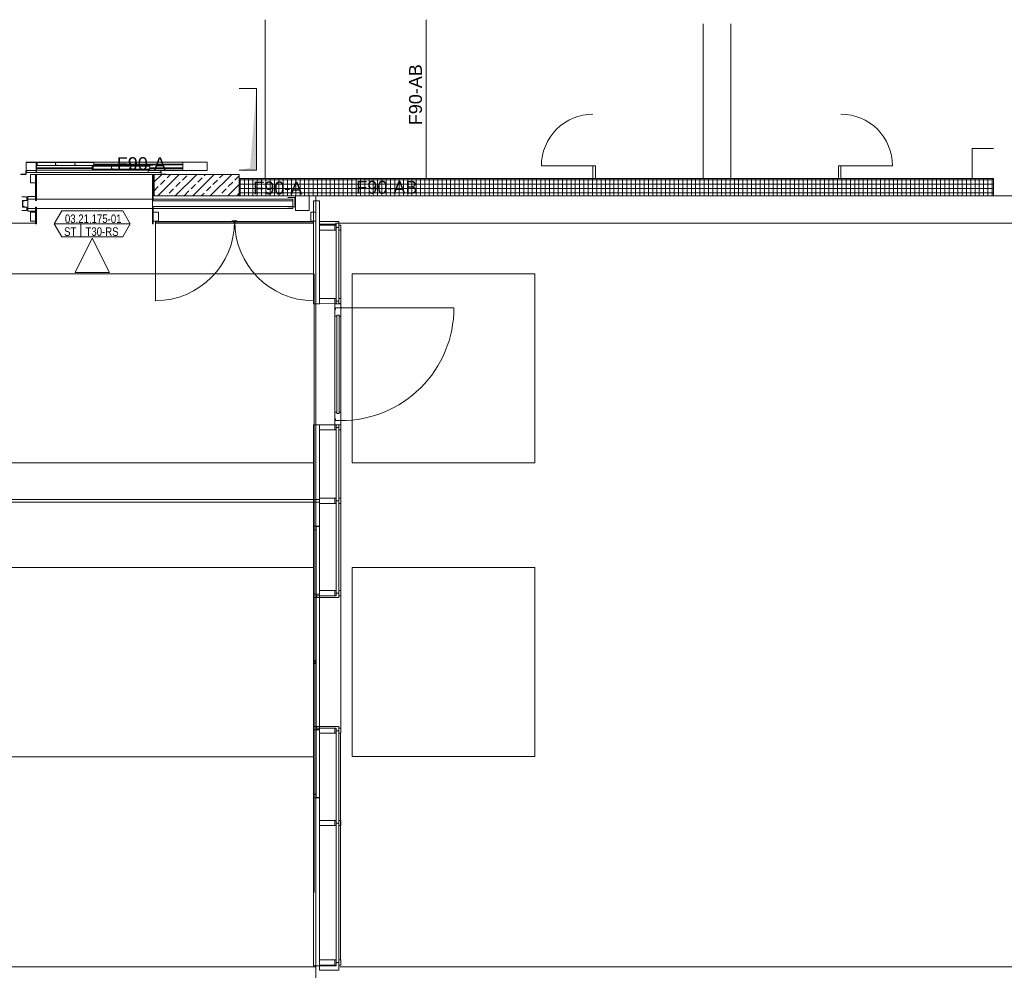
# Model space of a CAD drawing. Header units: metres. Extents: x -27 to 222, y 3 to 231.
# Tile 44 of 46: x 195 to 206, y 118 to 129. Entities that reach past the tile are written whole.
import ezdxf
from ezdxf.enums import TextEntityAlignment as Align

# ---------------------------------------------------------------- set-up
doc = ezdxf.new("R2010")
doc.units = ezdxf.units.M
doc.layers.get('0').update_dxf_attribs({"lineweight": 13})
doc.layers.add('Grundriss', color=7, linetype='Continuous', lineweight=13)
doc.styles.add('Mini 1 50', font='arial.ttf', dxfattribs={"width": 0.8, "height": 0.1})
doc.styles.add('Style-Arial', font='arial.ttf')

# ---------------------------------------------------------------- blocks, each defined once
blk = doc.blocks.new('Tür Fluchttreppenhaus')
at = {"layer": 'Grundriss', "lineweight": -2}
for p, q in [((1.263, 0), (0.103, 0)), ((0.051, -0.07), (0.006, -0.07)), ((1.263, -0.07), (0.147, -0.07)), ((1.315, -0.07), (1.364, -0.07))]:
    blk.add_line(p, q, dxfattribs=at)
at = {"layer": 'Grundriss', "lineweight": -2, "ltscale": 0.01}
blk.add_line((0.049, -0.075), (0.049, -1.387), dxfattribs=at)
at = {"layer": 'Grundriss', "lineweight": -2, "flags": 128}
for points in [[(0, -0.052), (0, -0.027), (0, -0.027), (0, 0), (0.069, 0), (0.069, -0.01), (0.049, -0.01), (0.049, -0.07), (0, -0.07), (0, -0.052), (0, -0.052)], [(0.132, -0.052), (0.132, -0.027), (0.147, -0.027), (0.147, 0), (0.069, 0), (0.069, -0.01), (0.049, -0.01), (0.049, -0.07), (0.147, -0.07), (0.147, -0.052), (0.132, -0.052)], [(1.278, -0.027), (0.132, -0.027), (0.132, -0.052), (1.278, -0.052), (1.278, -0.027)], [(1.278, -0.052), (1.278, -0.027), (1.263, -0.027), (1.263, 0), (1.341, 0), (1.341, -0.01), (1.361, -0.01), (1.361, -0.07), (1.263, -0.07), (1.263, -0.052), (1.278, -0.052)], [(1.41, -0.052), (1.41, -0.027), (1.41, -0.027), (1.41, 0), (1.341, 0), (1.341, -0.01), (1.361, -0.01), (1.361, -0.07), (1.41, -0.07), (1.41, -0.052), (1.41, -0.052)]]:
    blk.add_lwpolyline(points, close=True, dxfattribs=at)
at = {"layer": 'Grundriss', "lineweight": -2}
blk.add_circle((0.049, -0.075), 0.00375, dxfattribs=at)
at = {"layer": 'Grundriss', "lineweight": -2, "ltscale": 0.01}
blk.add_arc((0.049, -0.075), 1.312, 270, 0.2022, dxfattribs=at)
blk = doc.blocks.new('PR-Pfosten Magistrale')
at = {"layer": 'Grundriss', "lineweight": -2}
for p, q in [((-0.18, 0.03), (-0.18, -0.03)), ((-0.228, 0), (-0.195, 0))]:
    blk.add_line(p, q, dxfattribs=at)
at = {"layer": 'Grundriss', "lineweight": -2, "flags": 128}
for points in [[(-0.228, 0.03), (-0.248, 0.03), (-0.248, -0.03), (-0.228, -0.03), (-0.228, 0.03)], [(-0.195, 0.03), (0, 0.03), (0, -0.03), (-0.195, -0.03), (-0.195, 0.03)]]:
    blk.add_lwpolyline(points, close=True, dxfattribs=at)
blk = doc.blocks.new('Schachttür')
at = {"color": 0, "linetype": 'ByBlock', "lineweight": -2}
for p, q in [((-2.1, -0.002), (-2.1, 0)), ((-2.1, 0), (-2.044, 0)), ((-0.41, 0), (-0.466, 0)), ((-0.41, -0.002), (-0.41, 0)), ((-2.575, -0.043), (-1.89, -0.043)), ((-2.575, -0.14), (-2.575, -0.043)), ((-1.892, -0.047), (-2.295, -0.047)), ((-2.295, -0.047), (-2.295, -0.069)), ((-2.295, -0.138), (-2.295, -0.05)), ((-2.295, -0.069), (-1.91, -0.069)), ((-1.91, -0.076), (-2.295, -0.076)), ((-2.295, -0.076), (-2.295, -0.111)), ((-2.295, -0.111), (-1.89, -0.111)), ((-2.044, -0.002), (-2.1, -0.002)), ((-2.042, -0.041), (-2.042, -0.004)), ((-2.04, -0.041), (-2.042, -0.041)), ((-2.04, -0.041), (-2.04, -0.004)), ((-2.037, -0.02), (-2.04, -0.02)), ((-2.04, -0.02), (-2.04, -0.023)), ((-2.04, -0.023), (-2.04, -0.024)), ((-2.04, -0.024), (-2.04, -0.041)), ((-2.04, -0.041), (-2.04, -0.047)), ((-2.039, -0.039), (-2.039, -0.023)), ((-1.893, -0.02), (-2.037, -0.02)), ((-2.037, -0.021), (-1.893, -0.021)), ((-2.025, -0.041), (-2.037, -0.041)), ((-2.037, -0.042), (-2.025, -0.042)), ((-2.025, -0.042), (-2.025, -0.041)), ((-1.243, -0.061), (-1.91, -0.061)), ((-1.91, -0.061), (-1.91, -0.062)), ((-1.906, -0.062), (-1.91, -0.066)), ((-1.91, -0.062), (-1.243, -0.062)), ((-1.91, -0.098), (-1.91, -0.062)), ((-1.91, -0.066), (-1.91, -0.093)), ((-1.908, -0.068), (-1.91, -0.07)), ((-1.908, -0.072), (-1.91, -0.074)), ((-1.908, -0.077), (-1.91, -0.079)), ((-1.908, -0.081), (-1.91, -0.083)), ((-1.908, -0.085), (-1.91, -0.087)), ((-1.908, -0.089), (-1.91, -0.091)), ((-1.908, -0.093), (-1.91, -0.095)), ((-1.243, -0.097), (-1.91, -0.097)), ((-1.91, -0.098), (-1.243, -0.098)), ((-1.893, -0.055), (-1.908, -0.055)), ((-1.908, -0.055), (-1.908, -0.056)), ((-1.908, -0.056), (-1.893, -0.056)), ((-1.908, -0.093), (-1.908, -0.066)), ((-1.905, -0.095), (-1.907, -0.097)), ((-1.898, -0.062), (-1.906, -0.062)), ((-1.906, -0.064), (-1.898, -0.064)), ((-1.898, -0.095), (-1.906, -0.095)), ((-1.906, -0.097), (-1.898, -0.097)), ((-1.902, -0.062), (-1.904, -0.064)), ((-1.901, -0.095), (-1.903, -0.097)), ((-1.898, -0.062), (-1.9, -0.064)), ((-1.898, -0.096), (-1.899, -0.097)), ((-1.898, -0.064), (-1.898, -0.062)), ((-1.898, -0.097), (-1.898, -0.095)), ((-0.47, -0.02), (-1.893, -0.02)), ((-1.892, -0.023), (-1.892, -0.053)), ((-0.59, -0.02), (-1.89, -0.02)), ((-1.89, -0.02), (-1.89, -0.023)), ((-1.89, -0.053), (-1.89, -0.023)), ((-0.59, -0.047), (-1.89, -0.047)), ((-1.89, -0.111), (-1.26, -0.111)), ((-1.707, -0.063), (-1.689, -0.062)), ((-1.689, -0.063), (-1.707, -0.064)), ((-1.707, -0.064), (-1.707, -0.063)), ((-1.706, -0.095), (-1.707, -0.095)), ((-1.707, -0.096), (-1.707, -0.095)), ((-1.707, -0.095), (-1.689, -0.096)), ((-1.689, -0.097), (-1.707, -0.096)), ((-1.704, -0.063), (-1.705, -0.064)), ((-1.702, -0.095), (-1.703, -0.096)), ((-1.699, -0.063), (-1.701, -0.064)), ((-1.701, -0.111), (-1.679, -0.111)), ((-1.698, -0.096), (-1.699, -0.096)), ((-1.695, -0.063), (-1.696, -0.064)), ((-1.694, -0.096), (-1.695, -0.097)), ((-1.691, -0.062), (-1.692, -0.063)), ((-1.69, -0.096), (-1.691, -0.097)), ((-1.687, -0.063), (-1.688, -0.064)), ((-1.688, -0.094), (-1.688, -0.065)), ((-1.687, -0.067), (-1.688, -0.068)), ((-1.687, -0.071), (-1.688, -0.072)), ((-1.687, -0.075), (-1.688, -0.076)), ((-1.687, -0.08), (-1.688, -0.081)), ((-1.687, -0.084), (-1.688, -0.085)), ((-1.687, -0.088), (-1.688, -0.089)), ((-1.687, -0.092), (-1.688, -0.093)), ((-1.687, -0.065), (-1.687, -0.094)), ((-1.466, -0.062), (-1.483, -0.063)), ((-1.483, -0.063), (-1.483, -0.064)), ((-1.483, -0.064), (-1.466, -0.063)), ((-1.483, -0.095), (-1.483, -0.095)), ((-1.466, -0.096), (-1.483, -0.095)), ((-1.483, -0.095), (-1.483, -0.096)), ((-1.483, -0.096), (-1.466, -0.097)), ((-1.481, -0.063), (-1.482, -0.064)), ((-1.479, -0.095), (-1.48, -0.096)), ((-1.476, -0.063), (-1.477, -0.064)), ((-1.475, -0.096), (-1.476, -0.096)), ((-1.472, -0.063), (-1.473, -0.064)), ((-1.471, -0.096), (-1.472, -0.097)), ((-1.467, -0.062), (-1.468, -0.063)), ((-1.467, -0.096), (-1.468, -0.097)), ((-1.464, -0.063), (-1.465, -0.064)), ((-1.464, -0.065), (-1.464, -0.094)), ((-1.463, -0.067), (-1.464, -0.068)), ((-1.463, -0.071), (-1.464, -0.072)), ((-1.463, -0.075), (-1.464, -0.076)), ((-1.463, -0.08), (-1.464, -0.081)), ((-1.463, -0.084), (-1.464, -0.085)), ((-1.463, -0.088), (-1.464, -0.089)), ((-1.463, -0.092), (-1.464, -0.093)), ((-1.463, -0.094), (-1.463, -0.065)), ((-1.401, -0.111), (-1.379, -0.111)), ((-0.593, -0.103), (-1.26, -0.103)), ((-1.26, -0.103), (-1.26, -0.104)), ((-1.256, -0.104), (-1.26, -0.108)), ((-1.26, -0.104), (-0.593, -0.104)), ((-1.26, -0.14), (-1.26, -0.104)), ((-1.26, -0.108), (-1.26, -0.135)), ((-1.258, -0.11), (-1.26, -0.112)), ((-1.258, -0.114), (-1.26, -0.116)), ((-1.258, -0.135), (-1.258, -0.108)), ((-1.248, -0.104), (-1.256, -0.104)), ((-1.256, -0.106), (-1.248, -0.106)), ((-1.252, -0.104), (-1.254, -0.106)), ((-1.248, -0.104), (-1.25, -0.106)), ((-1.249, -0.062), (-1.249, -0.097)), ((-1.248, -0.106), (-1.248, -0.104)), ((-1.241, -0.064), (-1.241, -0.095)), ((-1.24, -0.095), (-1.24, -0.064)), ((-1.24, -0.069), (-0.59, -0.069)), ((-0.59, -0.076), (-1.24, -0.076)), ((-1.101, -0.068), (-1.079, -0.068)), ((-1.079, -0.077), (-1.101, -0.077)), ((-1.057, -0.105), (-1.039, -0.104)), ((-1.039, -0.105), (-1.057, -0.106)), ((-1.057, -0.106), (-1.057, -0.105)), ((-1.054, -0.105), (-1.055, -0.106)), ((-1.049, -0.105), (-1.051, -0.106)), ((-1.045, -0.105), (-1.046, -0.106)), ((-1.041, -0.104), (-1.042, -0.105)), ((-1.037, -0.105), (-1.038, -0.106)), ((-1.038, -0.136), (-1.038, -0.107)), ((-1.037, -0.109), (-1.038, -0.11)), ((-1.037, -0.113), (-1.038, -0.114)), ((-1.037, -0.107), (-1.037, -0.136)), ((-0.816, -0.104), (-0.833, -0.105)), ((-0.833, -0.105), (-0.833, -0.106)), ((-0.833, -0.106), (-0.816, -0.105)), ((-0.831, -0.105), (-0.832, -0.106)), ((-0.826, -0.105), (-0.827, -0.106)), ((-0.822, -0.105), (-0.823, -0.106)), ((-0.817, -0.104), (-0.818, -0.105)), ((-0.814, -0.105), (-0.815, -0.106)), ((-0.814, -0.107), (-0.814, -0.136)), ((-0.813, -0.109), (-0.814, -0.11)), ((-0.813, -0.113), (-0.814, -0.114)), ((-0.813, -0.136), (-0.813, -0.107)), ((-0.801, -0.068), (-0.779, -0.068)), ((-0.779, -0.077), (-0.801, -0.077)), ((-0.599, -0.104), (-0.599, -0.139)), ((-0.591, -0.106), (-0.591, -0.138)), ((-0.59, -0.047), (-0.59, -0.02)), ((-0.59, -0.106), (-0.59, -0.023)), ((-0.59, -0.043), (-0.47, -0.043)), ((-0.59, -0.069), (-0.59, -0.047)), ((-0.59, -0.069), (-0.59, -0.076)), ((-0.59, -0.106), (-0.59, -0.076)), ((-0.59, -0.138), (-0.59, -0.106)), ((-0.588, -0.023), (-0.588, -0.137)), ((-0.587, -0.02), (-0.473, -0.02)), ((-0.473, -0.021), (-0.587, -0.021)), ((-0.488, -0.042), (-0.488, -0.041)), ((-0.488, -0.041), (-0.473, -0.041)), ((-0.473, -0.042), (-0.488, -0.042)), ((-0.472, -0.039), (-0.472, -0.023)), ((-0.47, -0.041), (-0.47, -0.004)), ((-0.47, -0.14), (-0.47, -0.02)), ((-0.47, -0.023), (-0.47, -0.039)), ((-0.47, -0.024), (-0.47, -0.041)), ((-0.47, -0.039), (-0.47, -0.137)), ((-0.47, -0.041), (-0.468, -0.041)), ((-0.47, -0.043), (-0.47, -0.14)), ((-0.468, -0.041), (-0.468, -0.004)), ((-0.466, -0.002), (-0.41, -0.002)), ((-0.47, -0.14), (-2.575, -0.14)), ((-1.89, -0.118), (-2.295, -0.118)), ((-2.295, -0.118), (-2.295, -0.14)), ((-2.295, -0.14), (-1.89, -0.14)), ((-1.26, -0.118), (-1.89, -0.118)), ((-1.89, -0.14), (-1.26, -0.14)), ((-1.679, -0.119), (-1.701, -0.119)), ((-1.379, -0.119), (-1.401, -0.119)), ((-1.258, -0.119), (-1.26, -0.121)), ((-1.258, -0.123), (-1.26, -0.125)), ((-1.258, -0.127), (-1.26, -0.129)), ((-1.258, -0.131), (-1.26, -0.133)), ((-1.258, -0.135), (-1.26, -0.137)), ((-0.593, -0.139), (-1.26, -0.139)), ((-1.26, -0.14), (-0.593, -0.14)), ((-1.255, -0.137), (-1.257, -0.139)), ((-1.248, -0.137), (-1.256, -0.137)), ((-1.256, -0.139), (-1.248, -0.139)), ((-1.251, -0.137), (-1.253, -0.139)), ((-1.248, -0.138), (-1.249, -0.139)), ((-1.248, -0.139), (-1.248, -0.137)), ((-1.056, -0.137), (-1.057, -0.137)), ((-1.057, -0.138), (-1.057, -0.137)), ((-1.057, -0.137), (-1.039, -0.138)), ((-1.039, -0.139), (-1.057, -0.138)), ((-1.052, -0.137), (-1.053, -0.138)), ((-1.048, -0.138), (-1.049, -0.138)), ((-1.044, -0.138), (-1.045, -0.139)), ((-1.04, -0.138), (-1.041, -0.139)), ((-1.037, -0.117), (-1.038, -0.118)), ((-1.037, -0.122), (-1.038, -0.123)), ((-1.037, -0.126), (-1.038, -0.127)), ((-1.037, -0.13), (-1.038, -0.131)), ((-1.037, -0.134), (-1.038, -0.135)), ((-0.833, -0.137), (-0.833, -0.137)), ((-0.816, -0.138), (-0.833, -0.137)), ((-0.833, -0.137), (-0.833, -0.138)), ((-0.833, -0.138), (-0.816, -0.139)), ((-0.829, -0.137), (-0.83, -0.138)), ((-0.825, -0.138), (-0.826, -0.138)), ((-0.821, -0.138), (-0.822, -0.139)), ((-0.817, -0.138), (-0.818, -0.139)), ((-0.813, -0.117), (-0.814, -0.118)), ((-0.813, -0.122), (-0.814, -0.123)), ((-0.813, -0.126), (-0.814, -0.127)), ((-0.813, -0.13), (-0.814, -0.131)), ((-0.813, -0.134), (-0.814, -0.135)), ((-0.592, -0.14), (-0.59, -0.14)), ((-0.59, -0.14), (-0.59, -0.138)), ((-0.59, -0.14), (-0.47, -0.14)), ((-0.47, -0.137), (-0.588, -0.137)), ((-0.587, -0.139), (-0.565, -0.139)), ((-0.565, -0.14), (-0.587, -0.14)), ((-0.565, -0.139), (-0.565, -0.14))]:
    blk.add_line(p, q, dxfattribs=at)
for centre, radius, start, end in [((-2.044, -0.004), 0.0036, 0, 90), ((-0.466, -0.004), 0.0036, 90, 180), ((-2.044, -0.004), 0.0016, 0, 90), ((-2.037, -0.023), 0.0031, 90, 180), ((-2.037, -0.039), 0.0031, 180.0161, 270), ((-2.037, -0.023), 0.0016, 90, 180), ((-2.037, -0.039), 0.0016, 180, 270), ((-1.906, -0.066), 0.0036, 90, 179.66), ((-1.906, -0.093), 0.0036, 180, 270), ((-1.906, -0.066), 0.0016, 90, 180), ((-1.906, -0.093), 0.0016, 180, 270), ((-1.893, -0.023), 0.0031, 0, 90), ((-1.893, -0.023), 0.0016, 0, 90), ((-1.893, -0.053), 0.0016, 270, 0), ((-1.893, -0.053), 0.0031, 270, 0), ((-1.701, -0.115), 0.004, 90, 270), ((-1.689, -0.065), 0.0026, 0, 92.86), ((-1.689, -0.065), 0.0016, 0, 92.86), ((-1.689, -0.094), 0.0026, 267.14, 0), ((-1.689, -0.094), 0.0016, 267.14, 0), ((-1.679, -0.115), 0.004, 270, 90), ((-1.466, -0.065), 0.0026, 0, 92.86), ((-1.466, -0.065), 0.0016, 0, 92.86), ((-1.466, -0.094), 0.0016, 267.14, 0), ((-1.466, -0.094), 0.0026, 267.14, 0), ((-1.401, -0.115), 0.004, 90, 270), ((-1.379, -0.115), 0.004, 270, 90), ((-1.256, -0.108), 0.0036, 90, 179.66), ((-1.256, -0.108), 0.0016, 90, 180), ((-1.243, -0.064), 0.0026, 0, 90), ((-1.243, -0.064), 0.0016, 0, 90), ((-1.243, -0.095), 0.0026, 270, 0), ((-1.243, -0.095), 0.0016, 270, 0), ((-1.101, -0.073), 0.004, 90, 270), ((-1.079, -0.073), 0.004, 270, 90), ((-1.039, -0.107), 0.0026, 0, 92.86), ((-1.039, -0.107), 0.0016, 0, 92.86), ((-0.816, -0.107), 0.0026, 0, 92.86), ((-0.816, -0.107), 0.0016, 0, 92.86), ((-0.801, -0.073), 0.004, 90, 270), ((-0.779, -0.073), 0.004, 270, 90), ((-0.593, -0.106), 0.0026, 0, 90), ((-0.593, -0.106), 0.0016, 0, 90), ((-0.587, -0.023), 0.0031, 90, 180), ((-0.587, -0.023), 0.0016, 90, 180), ((-0.473, -0.023), 0.0031, 0, 90), ((-0.473, -0.023), 0.0016, 0, 90), ((-0.473, -0.039), 0.0031, 270, 0), ((-0.473, -0.039), 0.0016, 270, 0), ((-0.466, -0.004), 0.0016, 90, 180), ((-1.256, -0.135), 0.0036, 180, 270), ((-1.256, -0.135), 0.0016, 180, 270), ((-1.039, -0.136), 0.0026, 267.14, 0), ((-1.039, -0.136), 0.0016, 267.14, 0), ((-0.816, -0.136), 0.0016, 267.14, 0), ((-0.816, -0.136), 0.0026, 267.14, 0), ((-0.593, -0.138), 0.0026, 270, 0), ((-0.593, -0.138), 0.0016, 270, 0), ((-0.587, -0.137), 0.0031, 180.148, 270), ((-0.587, -0.137), 0.0016, 180, 270)]:
    blk.add_arc(centre, radius, start, end, dxfattribs=at)

msp = doc.modelspace()

# ---------------------------------------------------------------- hatches: boundary and pattern name
at = {"layer": 'Grundriss'}
h = msp.add_hatch(dxfattribs=at)
h.set_pattern_fill('ANSI33', color=256, style=0, pattern_type=2)
h.set_pattern_definition([(45, (199.08327, 130.74173), (-0.2036468, -0.4072935), []), (45, (199.03236, 130.79264), (-0.2036468, -0.4072935), [0.072, -0.36]), (45, (199.10873, 130.86901), (-0.2036468, -0.4072935), [0.072, -0.36]), (45, (199.1851, 130.94538), (-0.2036468, -0.4072935), [0.072, -0.36]), (45, (199.26146, 131.02175), (-0.2036468, -0.4072935), [0.072, -0.36])])
h.paths.add_polyline_path([(196.21, 127.3), (197.2, 127.3), (197.2, 127.55), (196.21, 127.55)])
h = msp.add_hatch(dxfattribs=at)
h.set_pattern_fill('CROSSHATCH', color=256, style=0, pattern_type=2)
h.set_pattern_definition([(0, (205.359303, 126.785773), (0, 0.05), []), (90, (205.359303, 126.785773), (-0.05, 3e-18), [])])
h.paths.add_polyline_path([(197.2, 127.3), (205.975, 127.3), (205.975, 127.5), (197.2, 127.5)])

# ---------------------------------------------------------------- linework, layer by layer
for p, q in [((197.5, 129.3501), (197.5, 127.5)), ((199.375, 129.3501), (199.375, 127.5)), ((202.595, 129.3), (202.595, 127.5)), ((202.92, 129.3), (202.92, 127.5)), ((205.725, 127.5), (205.725, 127.85)), ((205.975, 127.85), (205.725, 127.85)), ((197.8225, 127.262), (197.8225, 127.152)), ((198.062, 127.24), (198.062, 126.045)), ((198.132, 126.0974), (198.132, 127.22)), ((194.83, 126.98), (190.825, 126.98)), ((195.0477, 126.9745), (195.9323, 126.9745)), ((195.3568, 126.9745), (195.3568, 126.8245)), ((196.2273, 126.0784), (196.2273, 126.98)), ((197.141, 126.98), (196.2303, 126.98)), ((198.062, 126.98), (197.151, 126.98)), ((198.0647, 126.0784), (198.0647, 126.98)), ((209.685, 126.98), (198.32, 126.98)), ((198.3798, 126.9376), (198.3798, 126.105)), ((198.0698, 126.3938), (198.0698, 119.1912)), ((198.132, 126.045), (198.062, 126.045)), ((198.0622, 124.635), (198.062, 118.3377)), ((198.132, 124.635), (198.0622, 124.635)), ((198.132, 124.5801), (198.132, 121.058)), ((198.38, 124.575), (198.38, 121.105)), ((198.0645, 123.4147), (198.0645, 120.3351)), ((198.0945, 123.4147), (198.0945, 120.3351)), ((192.093, 122.9741), (198.0698, 122.9741)), ((198.312, 122.705), (198.312, 122.645)), ((198.132, 122.625), (198.0645, 122.625)), ((198.36, 122.675), (198.327, 122.675)), ((198.1311, 121.125), (198.0636, 121.125)), ((198.312, 121.105), (198.312, 121.045)), ((198.36, 121.075), (198.327, 121.075)), ((198.132, 121.058), (198.132, 118.3077)), ((198.3797, 121.045), (198.3797, 118.4077)), ((192.093, 120.772), (198.0698, 120.772)), ((191.775, 118.325), (198.092, 118.325)), ((198.327, 118.3777), (198.36, 118.3777)), ((207.805, 118.325), (198.369, 118.325))]:
    msp.add_line(p, q, dxfattribs=at)
at = {"layer": 'Grundriss', "ltscale": 0.1}
for p, q in [((196.21, 127.55), (194.77, 127.55)), ((197.2, 127.55), (197.2, 127.3)), ((197.2, 127.3), (213.55, 127.3)), ((198.092, 118.15), (198.092, 127.3))]:
    msp.add_line(p, q, dxfattribs=at)
at = {"layer": 'Grundriss', "ltscale": 0.05, "flags": 128}
msp.add_lwpolyline([(197.2, 128.55), (197.4, 128.55), (197.4, 127.6), (197.2, 127.6)], dxfattribs=at)
at = {"layer": 'Grundriss', "flags": 128}
for points in [[(201.315, 127.65), (200.715, 127.65, -0.4142136), (201.315, 128.25)], [(204.2, 127.65), (204.8, 127.65, 0.4142136), (204.2, 128.25)]]:
    msp.add_lwpolyline(points, format="xyb", dxfattribs=at)
for points in [[(201.315, 127.5), (201.315, 127.65), (201.345, 127.65), (201.345, 127.5)], [(204.2, 127.5), (204.2, 127.65), (204.17, 127.65), (204.17, 127.5)], [(194.83, 127.45), (194.77, 127.45), (194.77, 127.55)], [(194.77, 127.55), (194.84, 127.55)], [(194.83, 127.55), (194.83, 127.2459), (194.84, 127.2459), (194.84, 127.55)], [(196.19, 127.2459), (196.2, 127.2459), (196.2, 127.55), (196.19, 127.55), (196.19, 127.2459)], [(194.669, 127.2865), (194.7275, 127.2865), (194.7275, 127.2445), (194.713, 127.2445), (194.713, 127.247), (194.677, 127.247), (194.677, 127.167), (194.713, 127.167), (194.713, 127.1695), (194.7275, 127.1695), (194.7275, 127.1275), (194.669, 127.1275)], [(194.83, 127.292), (194.74, 127.292)], [(194.83, 127.122), (194.74, 127.122), (194.74, 127.292)], [(197.8225, 127.262), (194.74, 127.262)], [(197.7655, 127.171), (197.8455, 127.171), (197.8455, 127.281), (197.7655, 127.281)], [(197.856, 127.129), (198.012, 127.129), (198.012, 127.3), (197.856, 127.3), (197.856, 127.129)], [(194.7026, 127.24), (194.6826, 127.24), (194.6826, 127.174), (194.7026, 127.174)], [(194.74, 127.152), (197.8225, 127.152)], [(194.83, 126.9745), (194.84, 126.9745), (194.84, 127.169), (194.83, 127.169), (194.83, 126.9745)], [(196.19, 127.24), (197.8225, 127.24), (197.8225, 127.174), (196.19, 127.174), (196.19, 127.24)], [(196.2, 126.9745), (196.19, 126.9745), (196.19, 127.1695), (196.2, 127.1695), (196.2, 126.9745)], [(198.062, 127.24), (198.132, 127.24), (198.132, 126.96)], [(194.83, 127.005), (194.77, 127.005), (194.77, 127.1085), (194.83, 127.1085)], [(195.1343, 126.8245), (195.8457, 126.8245), (195.9323, 126.9745), (195.8457, 127.1245), (195.1343, 127.1245), (195.0477, 126.9745), (195.1343, 126.8245)], [(196.2, 127.005), (196.26, 127.005), (196.26, 127.1085), (196.2, 127.1085)], [(198.092, 127.005), (198.032, 127.005), (198.032, 127.1085), (198.092, 127.1085), (198.092, 127.005)], [(196.2273, 127.005), (196.2273, 126.98), (196.2303, 126.98), (196.2303, 127.002)], [(196.2303, 127.002), (197.141, 127.002)], [(197.141, 126.999), (196.2303, 126.999)], [(196.2523, 127.002), (196.2523, 127.005)], [(197.173, 127.002), (197.173, 127.008), (197.119, 127.008), (197.119, 127.002)], [(197.141, 127.002), (197.141, 126.98), (197.151, 126.98), (197.151, 127.002)], [(198.0617, 127.002), (197.151, 127.002)], [(197.151, 126.999), (198.0617, 126.999)], [(198.0617, 127.005), (198.0617, 126.98), (198.0647, 126.98), (198.0647, 127.005)], [(198.36, 126.93), (198.36, 127), (198.132, 127), (198.132, 126.97), (198.327, 126.97), (198.327, 126.93), (198.36, 126.93)], [(198.36, 126.93), (198.327, 126.93), (198.327, 126.075), (198.36, 126.075), (198.36, 126.93)], [(195.6889, 126.4096), (195.49, 126.8073), (195.2911, 126.4096), (195.6889, 126.4096)], [(198.0698, 124.1938), (192.0928, 124.1938), (192.0928, 126.3938), (198.0698, 126.3938)], [(198.5136, 126.3938), (200.6398, 126.3938), (200.6398, 124.1938), (198.5136, 124.1938), (198.5136, 126.3938)], [(198.3273, 123.75), (198.36, 123.75), (198.36, 124.605), (198.327, 124.6052), (198.3273, 123.75)], [(192.1222, 123.765), (198.132, 123.765), (198.132, 123.735), (192.1222, 123.735), (192.1222, 123.765)], [(198.36, 122.675), (198.3603, 123.75), (198.3273, 123.75), (198.327, 122.675)], [(198.1252, 123.4525), (198.0945, 123.4525), (198.0945, 123.4147), (198.0645, 123.4147), (198.0645, 123.4548), (198.1252, 123.4548), (198.1252, 123.4525)], [(198.5136, 122.9741), (200.6398, 122.9741), (200.6398, 120.7741), (198.5136, 120.7741), (198.5136, 122.9741)], [(198.327, 122.705), (198.132, 122.705), (198.132, 122.645), (198.327, 122.645), (198.327, 122.705)], [(198.36, 122.705), (198.38, 122.705), (198.38, 122.645), (198.36, 122.645), (198.36, 122.705)], [(198.1252, 122.6626), (198.0945, 122.6626), (198.0945, 122.625), (198.0645, 122.625), (198.0645, 122.6649), (198.1253, 122.6649), (198.1252, 122.6626)], [(198.0906, 122.625), (198.0686, 122.625), (198.0686, 121.8924), (198.0906, 121.8924), (198.0906, 122.625)], [(198.0977, 122.625), (198.132, 122.625), (198.132, 122.6448), (198.0977, 122.6448), (198.0977, 122.625)], [(198.327, 122.645), (198.327, 122.675), (198.36, 122.675), (198.36, 122.625), (198.132, 122.625), (198.132, 122.645), (198.327, 122.645)], [(198.327, 122.675), (198.36, 122.675)], [(198.0645, 121.875), (198.0945, 121.875), (198.0945, 121.8924), (198.0645, 121.8924), (198.0645, 121.875)], [(198.0645, 121.8556), (198.0945, 121.8556), (198.0945, 121.873), (198.0645, 121.873), (198.0645, 121.8556)], [(198.0906, 121.8556), (198.0686, 121.8556), (198.0686, 121.125), (198.0906, 121.125), (198.0906, 121.8556)], [(198.1252, 121.0874), (198.0945, 121.0874), (198.0944, 121.125), (198.0645, 121.125), (198.0645, 121.0851), (198.1253, 121.0851), (198.1252, 121.0874)], [(198.0977, 121.125), (198.132, 121.125), (198.132, 121.1051), (198.0977, 121.1051), (198.0977, 121.125)], [(198.327, 121.105), (198.327, 121.075), (198.36, 121.075), (198.36, 121.125), (198.132, 121.125), (198.132, 121.105), (198.327, 121.105)], [(198.327, 121.105), (198.132, 121.105), (198.132, 121.045), (198.327, 121.045), (198.327, 121.105)], [(198.327, 120), (198.36, 120), (198.36, 121.075), (198.327, 121.075), (198.327, 120)], [(198.36, 121.105), (198.38, 121.105), (198.38, 121.045), (198.36, 121.045), (198.36, 121.105)], [(198.1252, 120.2975), (198.0945, 120.2975), (198.0945, 120.3351), (198.0645, 120.3351), (198.0645, 120.2952), (198.1253, 120.2952), (198.1252, 120.2975)], [(198.36, 118.3777), (198.36, 120.0001), (198.327, 120.0001), (198.327, 118.3777)], [(198.132, 118.3477), (198.132, 118.3377), (198.062, 118.3377)], [(198.36, 118.3777), (198.36, 118.2877), (198.132, 118.2877), (198.132, 118.3376), (198.3268, 118.3376), (198.3268, 118.3777), (198.36, 118.3777)]]:
    msp.add_lwpolyline(points, dxfattribs=at)
at = {"layer": 'Grundriss', "ltscale": 0.05, "flags": 128}
msp.add_lwpolyline([(196.21, 127.3), (197.2, 127.3), (197.2, 127.55), (196.21, 127.55), (196.21, 127.3)], close=True, dxfattribs=at)
at = {"layer": 'Grundriss', "flags": 128}
msp.add_lwpolyline([(197.2, 127.3), (205.975, 127.3), (205.975, 127.5), (197.2, 127.5), (197.2, 127.3)], close=True, dxfattribs=at)
at = {"layer": 'Grundriss'}
for points in [[(198.0905, 123.4147), (198.0685, 123.4147), (198.0686, 122.665), (198.0906, 122.665), (198.0905, 123.4147)], [(198.0906, 120.3351), (198.0686, 120.3351), (198.0686, 121.085), (198.0906, 121.085), (198.0906, 120.3351)]]:
    msp.add_lwpolyline(points, dxfattribs=at)
msp.add_ellipse((196.2206, 126.9984), major_axis=(0.9234, 0), ratio=0.9962604, start_param=4.7195983, end_param=6.2903946, dxfattribs=at)
at = {"layer": 'Grundriss', "extrusion": (0, 0, -1)}
msp.add_ellipse((198.0714, 126.9984), major_axis=(-0.9234, 0), ratio=0.9962604, start_param=4.7195983, end_param=6.2903946, dxfattribs=at)
at = {"layer": 'Grundriss', "lineweight": 13, "extrusion": (0, 0, -1)}
msp.add_solid([(-197.2, 127.6), (-197.4, 127.6), (-197.325, 127.625), (-197.4, 128.55)], dxfattribs=at)

# ---------------------------------------------------------------- block references
at = {"layer": 'Grundriss'}
for name, p, rotation in [('Schachttür', (194.25, 127.55), 180), ('PR-Pfosten Magistrale', (198.132, 126.93), 180.0088205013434), ('PR-Pfosten Magistrale', (198.132, 126.075), 180.0088205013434), ('PR-Pfosten Magistrale', (198.132, 124.605), 180.0088205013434), ('PR-Pfosten Magistrale', (198.132, 123.75), 180.0088205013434), ('PR-Pfosten Magistrale', (198.132, 118.3777), 180.0088205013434)]:
    msp.add_blockref(name, p, dxfattribs=dict(at, rotation=rotation))
at = {"layer": 'Grundriss', "extrusion": (0, 0, -1), "rotation": 270.0012498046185}
msp.add_blockref('Tür Fluchttreppenhaus', (-198.31, 126.045), dxfattribs=at)
at = {"layer": 'Grundriss', "extrusion": (0, 0, -1)}
msp.add_blockref('PR-Pfosten Magistrale', (-198.132, 120), dxfattribs=at)

# ---------------------------------------------------------------- texts
at = {"layer": 'Grundriss', "style": 'Style-Arial'}
for s, rotation, p in [('F90-AB', 90, (199.175, 128.1219)), ('F90-A', 0, (195.7753, 127.75)), ('F90-A', 0, (197.3632, 127.4668))]:
    msp.add_text(s, height=0.15, rotation=rotation, dxfattribs=at).set_placement(p, align=Align.TOP_LEFT)
msp.add_text('F90-AB', height=0.15, dxfattribs=at).set_placement((198.5619, 127.4745), align=Align.TOP_LEFT)
at = {"layer": 'Grundriss', "char_height": 0.1, "attachment_point": 5, "line_spacing_factor": 0.78, "style": 'Mini 1 50'}
for s, insert in [('\\H1x;\\W0.8;03.21.175-01', (195.5012, 127.0328)), ('\\H1x;\\W0.8;ST', (195.2333, 126.8828)), ('\\H1x;\\W0.8;T30-RS', (195.6038, 126.8828))]:
    msp.add_mtext(s, dxfattribs=dict(at, insert=insert))

doc.saveas('drawing.dxf')
